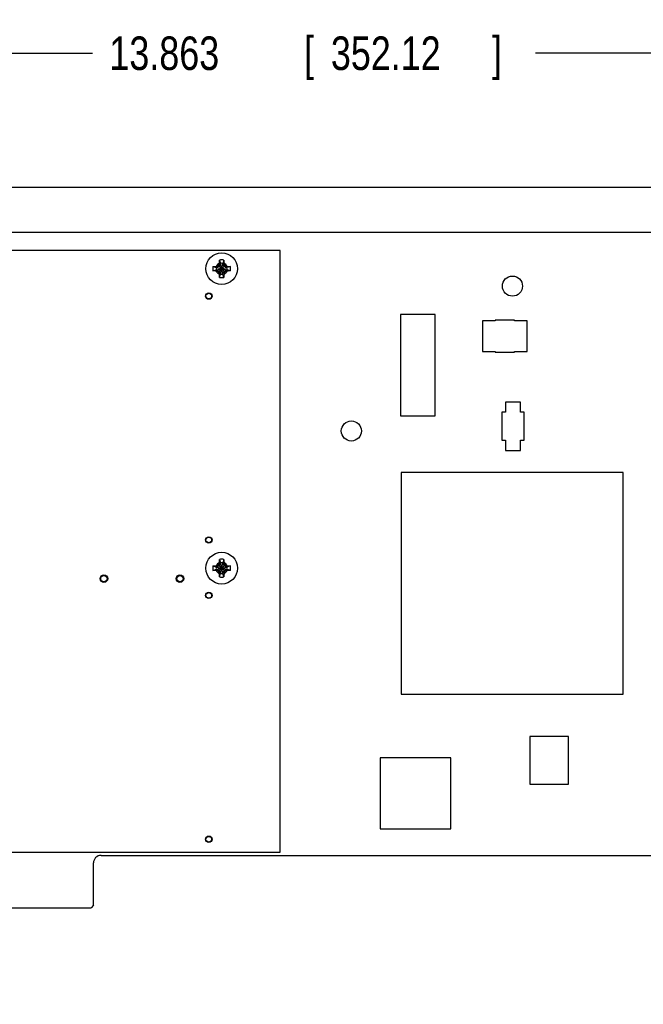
# Model space of a CAD drawing. Header units: inches. Extents: x 0.2 to 16.8, y 0.1 to 10.8.
# Tile 9 of 21: x 9 to 11.3, y 3 to 6.7. Entities that reach past the tile are written whole.
import ezdxf

# ---------------------------------------------------------------- set-up
doc = ezdxf.new("R2010")
doc.units = ezdxf.units.IN
doc.header["$LTSCALE"] = 0.935
doc.header["$MEASUREMENT"] = 0
doc.layers.get('0').update_dxf_attribs({"linetype": 'CONTINUOUS'})
doc.layers.add('DIMENSIONS', color=7, linetype='CONTINUOUS')
doc.styles.get("Standard").update_dxf_attribs({"font": 'txt', "width": 0.8})
doc.dimstyles.new('DIMSTYLE_2', dxfattribs={"dimtxt": 0.125, "dimasz": 0.18, "dimexe": 0.18, "dimexo": 0.0625, "dimgap": 0.09, "dimtad": 0, "dimtih": 1, "dimtoh": 1, "dimdec": 3, "dimlfac": 1.666667, "dimzin": 4, "dimdsep": 46, "dimtxsty": 'STANDARD', "dimblk": '_FILLED', "dimblk1": '_FILLED', "dimblk2": '_FILLED', "dimcen": 0.09, "dimadec": 0, "dimazin": 0, "dimtp": 0.001, "dimtm": 0.001, "dimtfac": 1, "dimtdec": 3, "dimtofl": 0, "dimtmove": 0, "dimatfit": 3, "dimldrblk": '_FILLED', "dimfxl": 1, "dimtolj": 1, "dimtzin": 4, "dimarcsym": 0})

# ---------------------------------------------------------------- blocks, each defined once
blk = doc.blocks.new('_FILLED')
at = {"color": 0, "linetype": 'BYBLOCK'}
blk.add_solid([(0, 0), (-1, 0.174), (-1, -0.174)], dxfattribs=at)
blk = doc.blocks.new('*D13')
at = {"layer": 'DIMENSIONS', "color": 2, "linetype": 'CONTINUOUS'}
for p, q in [((6.0934, 5.8228), (6.0934, 6.6996)), ((14.4112, 5.2246), (14.4112, 6.6996)), ((6.0934, 6.5746), (9.2336, 6.5746)), ((14.4112, 6.5746), (10.8836, 6.5746))]:
    blk.add_line(p, q, dxfattribs=at)
at = {"layer": 'DIMENSIONS', "color": 2, "linetype": 'CONTINUOUS', "xscale": 0.18, "yscale": 0.18, "zscale": 0.18, "rotation": 180}
blk.add_blockref('_FILLED', (6.0934, 6.5746), dxfattribs=at)
at = {"layer": 'DIMENSIONS', "color": 2, "linetype": 'CONTINUOUS', "xscale": 0.18, "yscale": 0.18, "zscale": 0.18}
blk.add_blockref('_FILLED', (14.4112, 6.5746), dxfattribs=at)
at = {"layer": 'DIMENSIONS', "color": 2, "linetype": 'CONTINUOUS', "width": 0.8}
for s, p in [('[', (10.0211, 6.5121)), (']', (10.7211, 6.5121)), ('13.863', (9.2961, 6.5121)), ('352.12', (10.1211, 6.5121))]:
    blk.add_text(s, height=0.125, dxfattribs=at).set_placement(p)
blk = doc.blocks.new('*D16')
at = {"layer": 'DIMENSIONS', "color": 2, "linetype": 'CONTINUOUS'}
for p, q in [((5.7317, 6.4646), (5.6297, 6.4646)), ((5.7317, 6.0746), (5.7317, 6.4646)), ((11.5881, 6.0746), (5.6067, 6.0746)), ((6.3417, 3.3903), (5.6067, 3.3903)), ((5.7317, 3.3903), (5.7317, 3.0303))]:
    blk.add_line(p, q, dxfattribs=at)
at = {"layer": 'DIMENSIONS', "color": 2, "linetype": 'CONTINUOUS', "xscale": 0.18, "yscale": 0.18, "zscale": 0.18}
for p, rotation in [((5.7317, 6.0746), 270), ((5.7317, 3.3903), 90)]:
    blk.add_blockref('_FILLED', p, dxfattribs=dict(at, rotation=rotation))
at = {"layer": 'DIMENSIONS', "color": 2, "linetype": 'CONTINUOUS', "width": 0.8}
for s, p in [('[', (4.7672, 6.4021)), (']', (5.4672, 6.4021)), ('4.474', (4.1422, 6.4021)), ('113.64', (4.8672, 6.4021))]:
    blk.add_text(s, height=0.125, dxfattribs=at).set_placement(p)

msp = doc.modelspace()

# ---------------------------------------------------------------- linework, layer by layer
at = {"color": 7, "linetype": 'CONTINUOUS'}
for p, q in [((11.44354, 5.90665), (6.72217, 5.90665)), ((9.93217, 5.83945), (8.65444, 5.83945)), ((9.93217, 3.59725), (9.93217, 5.83945)), ((9.7062, 5.80401), (9.71024, 5.79142)), ((9.72255, 5.80401), (9.71851, 5.79142)), ((9.68202, 5.77983), (9.69461, 5.77579)), ((9.68202, 5.76347), (9.69461, 5.76752)), ((9.69461, 5.76752), (9.73414, 5.77579)), ((9.69626, 5.77579), (9.69461, 5.77579)), ((9.69461, 5.77579), (9.73414, 5.76752)), ((9.69461, 5.76752), (9.69626, 5.76752)), ((9.70512, 5.7809), (9.69626, 5.77579)), ((9.69626, 5.77579), (9.69855, 5.78048)), ((9.69626, 5.76752), (9.73249, 5.77579)), ((9.69626, 5.77579), (9.73249, 5.76752)), ((9.69855, 5.76282), (9.69626, 5.76752)), ((9.69626, 5.76752), (9.70512, 5.7624)), ((9.70297, 5.76024), (9.72578, 5.78306)), ((9.70297, 5.78306), (9.72578, 5.76024)), ((9.71024, 5.78977), (9.70512, 5.7809)), ((9.70512, 5.7624), (9.71024, 5.75354)), ((9.70554, 5.78747), (9.71024, 5.78977)), ((9.71024, 5.75188), (9.71851, 5.79142)), ((9.71024, 5.79142), (9.71024, 5.78977)), ((9.71851, 5.75188), (9.71024, 5.79142)), ((9.71024, 5.75354), (9.71851, 5.78977)), ((9.71851, 5.75354), (9.71024, 5.78977)), ((9.71851, 5.78977), (9.71851, 5.79142)), ((9.72363, 5.7809), (9.71851, 5.78977)), ((9.71851, 5.78977), (9.7232, 5.78747)), ((9.71851, 5.75354), (9.72363, 5.7624)), ((9.73249, 5.77579), (9.72363, 5.7809)), ((9.72363, 5.7624), (9.73249, 5.76752)), ((9.73019, 5.78048), (9.73249, 5.77579)), ((9.73019, 5.76282), (9.73249, 5.76752)), ((9.73414, 5.77579), (9.73249, 5.77579)), ((9.73249, 5.76752), (9.73414, 5.76752)), ((9.74673, 5.77983), (9.73414, 5.77579)), ((9.74673, 5.76347), (9.73414, 5.76752)), ((9.71024, 5.75354), (9.70554, 5.75583)), ((9.7062, 5.7393), (9.71024, 5.75188)), ((9.71024, 5.75354), (9.71024, 5.75188)), ((9.7232, 5.75583), (9.71851, 5.75354)), ((9.71851, 5.75188), (9.71851, 5.75354)), ((9.72255, 5.7393), (9.71851, 5.75188)), ((10.38021, 5.60123), (10.38021, 5.22328)), ((10.51014, 5.60123), (10.38021, 5.60123)), ((10.51014, 5.22328), (10.51014, 5.60123)), ((10.73317, 5.58025), (10.73317, 5.57725)), ((10.80517, 5.58025), (10.73317, 5.58025)), ((10.80517, 5.57725), (10.80517, 5.58025)), ((10.68637, 5.57725), (10.68637, 5.46325)), ((10.73317, 5.57725), (10.68637, 5.57725)), ((10.85197, 5.57725), (10.80517, 5.57725)), ((10.85197, 5.46325), (10.85197, 5.57725)), ((10.68637, 5.46325), (10.73317, 5.46325)), ((10.73317, 5.46325), (10.73317, 5.46025)), ((10.73317, 5.46025), (10.80517, 5.46025)), ((10.80517, 5.46025), (10.80517, 5.46325)), ((10.80517, 5.46325), (10.85197, 5.46325)), ((10.77157, 5.27425), (10.77157, 5.23645)), ((10.82677, 5.27425), (10.77157, 5.27425)), ((10.82677, 5.23645), (10.82677, 5.27425)), ((10.38021, 5.22328), (10.51014, 5.22328)), ((10.75777, 5.23645), (10.75777, 5.13205)), ((10.77157, 5.23645), (10.75777, 5.23645)), ((10.84117, 5.23645), (10.82677, 5.23645)), ((10.84117, 5.13265), (10.84117, 5.23645)), ((10.75777, 5.13205), (10.77157, 5.13205)), ((10.77157, 5.13205), (10.77157, 5.09425)), ((10.82677, 5.13265), (10.84117, 5.13265)), ((10.82677, 5.09425), (10.82677, 5.13265)), ((10.77157, 5.09425), (10.82677, 5.09425)), ((10.38279, 5.01264), (10.38279, 4.18587)), ((11.20956, 5.01264), (10.38279, 5.01264)), ((11.20956, 4.18587), (11.20956, 5.01264)), ((9.68202, 4.66383), (9.69461, 4.65979)), ((9.70512, 4.6649), (9.69626, 4.65979)), ((9.69626, 4.65979), (9.69855, 4.66448)), ((9.70297, 4.64424), (9.72578, 4.66706)), ((9.70297, 4.66706), (9.72578, 4.64424)), ((9.71024, 4.67377), (9.70512, 4.6649)), ((9.70554, 4.67147), (9.71024, 4.67377)), ((9.7062, 4.68801), (9.71024, 4.67542)), ((9.71024, 4.67542), (9.71024, 4.67377)), ((9.71024, 4.63588), (9.71851, 4.67542)), ((9.71851, 4.63588), (9.71024, 4.67542)), ((9.71024, 4.63754), (9.71851, 4.67377)), ((9.71851, 4.63754), (9.71024, 4.67377)), ((9.72255, 4.68801), (9.71851, 4.67542)), ((9.71851, 4.67377), (9.71851, 4.67542)), ((9.72363, 4.6649), (9.71851, 4.67377)), ((9.71851, 4.67377), (9.7232, 4.67147)), ((9.73249, 4.65979), (9.72363, 4.6649)), ((9.73019, 4.66448), (9.73249, 4.65979)), ((9.74673, 4.66383), (9.73414, 4.65979)), ((9.68202, 4.64747), (9.69461, 4.65152)), ((9.69626, 4.65979), (9.69461, 4.65979)), ((9.69461, 4.65979), (9.73414, 4.65152)), ((9.69461, 4.65152), (9.73414, 4.65979)), ((9.69461, 4.65152), (9.69626, 4.65152)), ((9.69626, 4.65979), (9.73249, 4.65152)), ((9.69626, 4.65152), (9.73249, 4.65979)), ((9.69855, 4.64682), (9.69626, 4.65152)), ((9.69626, 4.65152), (9.70512, 4.6464)), ((9.70512, 4.6464), (9.71024, 4.63754)), ((9.71024, 4.63754), (9.70554, 4.63983)), ((9.7062, 4.6233), (9.71024, 4.63588)), ((9.71024, 4.63754), (9.71024, 4.63588)), ((9.71851, 4.63754), (9.72363, 4.6464)), ((9.7232, 4.63983), (9.71851, 4.63754)), ((9.71851, 4.63588), (9.71851, 4.63754)), ((9.72255, 4.6233), (9.71851, 4.63588)), ((9.72363, 4.6464), (9.73249, 4.65152)), ((9.73019, 4.64682), (9.73249, 4.65152)), ((9.73414, 4.65979), (9.73249, 4.65979)), ((9.73249, 4.65152), (9.73414, 4.65152)), ((9.74673, 4.64747), (9.73414, 4.65152)), ((10.38279, 4.18587), (11.20956, 4.18587)), ((11.00617, 4.02775), (10.86217, 4.02775)), ((10.86217, 4.02775), (10.86217, 3.85075)), ((11.00617, 3.85075), (11.00617, 4.02775)), ((10.56817, 3.94825), (10.30417, 3.94825)), ((10.30417, 3.94825), (10.30417, 3.68425)), ((10.56817, 3.68425), (10.56817, 3.94825)), ((10.86217, 3.85075), (11.00617, 3.85075)), ((10.30417, 3.68425), (10.56817, 3.68425)), ((6.39217, 3.59725), (9.93217, 3.59725)), ((9.26497, 3.58525), (13.77397, 3.58525)), ((9.23677, 3.39925), (9.23677, 3.55705)), ((8.90287, 3.39025), (9.22777, 3.39025)), ((9.23677, 3.39925), (9.22777, 3.39025))]:
    msp.add_line(p, q, dxfattribs=at)
for centre, radius in [((9.71437, 5.77165), 0.05906), ((10.79737, 5.70685), 0.0375), ((9.66637, 5.66965), 0.012), ((9.66637, 5.66965), 0.0105), ((10.19737, 5.16685), 0.0375), ((9.66637, 4.76065), 0.012), ((9.66637, 4.76065), 0.0105), ((9.71437, 4.65565), 0.05906), ((9.27577, 4.61665), 0.0141), ((9.27577, 4.61665), 0.01189), ((9.55897, 4.61665), 0.0141), ((9.55897, 4.61665), 0.01189), ((9.66637, 4.55425), 0.012), ((9.66637, 4.55425), 0.0105), ((9.66637, 3.64525), 0.012), ((9.66637, 3.64525), 0.0105)]:
    msp.add_circle(centre, radius, dxfattribs=at)
for centre, radius, start, end in [((9.71437, 5.77165), 0.03337, 75.81313, 104.18687), ((9.71437, 5.77165), 0.03337, 165.81313, 194.18687), ((9.71437, 5.77165), 0.0202, 168.18933, 191.81067), ((9.71437, 5.77165), 0.02193, 113.44647, 156.55353), ((9.71437, 5.77165), 0.02193, 203.44647, 246.55353), ((9.71437, 5.77165), 0.0202, 78.18933, 101.81067), ((9.71437, 5.77165), 0.02193, 23.44647, 66.55353), ((9.71437, 5.77165), 0.02193, 293.44647, 336.55353), ((9.71437, 5.77165), 0.0202, 348.18933, 11.81067), ((9.71437, 5.77165), 0.03337, 345.81313, 14.18687), ((9.71437, 5.77165), 0.03337, 255.81313, 284.18687), ((9.71437, 5.77165), 0.0202, 258.18933, 281.81067), ((9.71437, 4.65565), 0.03337, 165.81313, 194.18687), ((9.71437, 4.65565), 0.02193, 113.44647, 156.55353), ((9.71437, 4.65565), 0.03337, 75.81313, 104.18687), ((9.71437, 4.65565), 0.0202, 78.18933, 101.81067), ((9.71437, 4.65565), 0.02193, 23.44647, 66.55353), ((9.71437, 4.65565), 0.03337, 345.81313, 14.18687), ((9.71437, 4.65565), 0.0202, 168.18933, 191.81067), ((9.71437, 4.65565), 0.02193, 203.44647, 246.55353), ((9.71437, 4.65565), 0.0202, 258.18933, 281.81067), ((9.71437, 4.65565), 0.02193, 293.44647, 336.55353), ((9.71437, 4.65565), 0.0202, 348.18933, 11.81067), ((9.71437, 4.65565), 0.03337, 255.81313, 284.18687), ((9.26497, 3.55705), 0.0282, 90, 180)]:
    msp.add_arc(centre, radius, start, end, dxfattribs=at)
for points, knots in [([(9.70565, 5.79177), (9.70567, 5.79244), (9.70571, 5.79384), (9.70579, 5.79606), (9.70589, 5.79851), (9.70602, 5.80119), (9.70613, 5.80305), (9.7062, 5.80401)], [0, 0, 0, 0, 0.1641649, 0.3440853, 0.5435825, 0.7641446, 1, 1, 1, 1]), ([(9.72255, 5.80401), (9.72261, 5.80307), (9.72272, 5.80123), (9.72286, 5.79856), (9.72296, 5.7961), (9.72304, 5.79386), (9.72308, 5.79245), (9.7231, 5.79177)], [0, 0, 0, 0, 0.2305807, 0.4514774, 0.653011, 0.8347371, 1, 1, 1, 1]), ([(9.68202, 5.77983), (9.68296, 5.77989), (9.6848, 5.78), (9.68746, 5.78013), (9.68993, 5.78024), (9.69217, 5.78032), (9.69358, 5.78036), (9.69426, 5.78038)], [0, 0, 0, 0, 0.2305807, 0.4514774, 0.653011, 0.8347371, 1, 1, 1, 1]), ([(9.69426, 5.76293), (9.69359, 5.76295), (9.69218, 5.76299), (9.68996, 5.76307), (9.68752, 5.76317), (9.68484, 5.7633), (9.68298, 5.76341), (9.68202, 5.76347)], [0, 0, 0, 0, 0.1641649, 0.3440854, 0.5435825, 0.7641446, 1, 1, 1, 1]), ([(9.69426, 5.78038), (9.69478, 5.78039), (9.69577, 5.78042), (9.69721, 5.78045), (9.69812, 5.78047), (9.69855, 5.78048)], [0, 0, 0, 0, 0.3632417, 0.6953915, 1, 1, 1, 1]), ([(9.69855, 5.76282), (9.69812, 5.76283), (9.69721, 5.76285), (9.69577, 5.76289), (9.69478, 5.76291), (9.69426, 5.76293)], [0, 0, 0, 0, 0.3044762, 0.6362025, 1, 1, 1, 1]), ([(9.69855, 5.78048), (9.69892, 5.7807), (9.69966, 5.78113), (9.70077, 5.78178), (9.70187, 5.78242), (9.7026, 5.78285), (9.70297, 5.78306)], [0, 0, 0, 0, 0.2510282, 0.5020071, 0.7519135, 1, 1, 1, 1]), ([(9.70297, 5.76024), (9.7026, 5.76046), (9.70186, 5.76088), (9.70076, 5.76153), (9.69966, 5.76218), (9.69892, 5.76261), (9.69855, 5.76282)], [0, 0, 0, 0, 0.2491759, 0.4995533, 0.7502227, 1, 1, 1, 1]), ([(9.70297, 5.78306), (9.70318, 5.78343), (9.70361, 5.78416), (9.70425, 5.78527), (9.7049, 5.78637), (9.70533, 5.78711), (9.70554, 5.78747)], [0, 0, 0, 0, 0.2491761, 0.4995536, 0.750223, 1, 1, 1, 1]), ([(9.70554, 5.78747), (9.70555, 5.78791), (9.70557, 5.78882), (9.70561, 5.79025), (9.70563, 5.79125), (9.70565, 5.79177)], [0, 0, 0, 0, 0.3044764, 0.6362029, 1, 1, 1, 1]), ([(9.7231, 5.79177), (9.72311, 5.79125), (9.72314, 5.79025), (9.72317, 5.78882), (9.7232, 5.78791), (9.7232, 5.78747)], [0, 0, 0, 0, 0.3632421, 0.6953917, 1, 1, 1, 1]), ([(9.7232, 5.78747), (9.72342, 5.7871), (9.72385, 5.78637), (9.7245, 5.78526), (9.72514, 5.78416), (9.72557, 5.78343), (9.72578, 5.78306)], [0, 0, 0, 0, 0.2508912, 0.5018552, 0.7518226, 1, 1, 1, 1]), ([(9.72578, 5.78306), (9.72615, 5.78285), (9.72689, 5.78242), (9.72799, 5.78178), (9.72909, 5.78113), (9.72983, 5.7807), (9.73019, 5.78048)], [0, 0, 0, 0, 0.2490886, 0.4994075, 0.7500914, 1, 1, 1, 1]), ([(9.73019, 5.76282), (9.72983, 5.76261), (9.72909, 5.76217), (9.72798, 5.76153), (9.72688, 5.76088), (9.72615, 5.76046), (9.72578, 5.76024)], [0, 0, 0, 0, 0.2510501, 0.5020312, 0.7519278, 1, 1, 1, 1]), ([(9.73019, 5.78048), (9.73063, 5.78047), (9.73154, 5.78045), (9.73298, 5.78042), (9.73397, 5.78039), (9.73449, 5.78038)], [0, 0, 0, 0, 0.3044765, 0.636203, 1, 1, 1, 1]), ([(9.73449, 5.76293), (9.73397, 5.76291), (9.73298, 5.76289), (9.73154, 5.76285), (9.73063, 5.76283), (9.73019, 5.76282)], [0, 0, 0, 0, 0.3632825, 0.6953976, 1, 1, 1, 1]), ([(9.73449, 5.78038), (9.73516, 5.78036), (9.73657, 5.78032), (9.73879, 5.78024), (9.74123, 5.78014), (9.74391, 5.78), (9.74577, 5.77989), (9.74673, 5.77983)], [0, 0, 0, 0, 0.1641649, 0.3440854, 0.5435825, 0.7641446, 1, 1, 1, 1]), ([(9.74673, 5.76347), (9.74579, 5.76341), (9.74395, 5.7633), (9.74129, 5.76317), (9.73882, 5.76307), (9.73658, 5.76299), (9.73517, 5.76295), (9.73449, 5.76293)], [0, 0, 0, 0, 0.2305806, 0.4514777, 0.6530114, 0.8347373, 1, 1, 1, 1]), ([(9.70554, 5.75583), (9.70533, 5.7562), (9.7049, 5.75694), (9.70425, 5.75804), (9.7036, 5.75914), (9.70318, 5.75988), (9.70297, 5.76024)], [0, 0, 0, 0, 0.2510292, 0.5020083, 0.7519142, 1, 1, 1, 1]), ([(9.70565, 5.75153), (9.70563, 5.75205), (9.70561, 5.75305), (9.70557, 5.75448), (9.70555, 5.7554), (9.70554, 5.75583)], [0, 0, 0, 0, 0.3632417, 0.6953913, 1, 1, 1, 1]), ([(9.7062, 5.7393), (9.70614, 5.74024), (9.70603, 5.74208), (9.70589, 5.74474), (9.70579, 5.74721), (9.70571, 5.74944), (9.70567, 5.75086), (9.70565, 5.75153)], [0, 0, 0, 0, 0.2305807, 0.4514774, 0.653011, 0.8347371, 1, 1, 1, 1]), ([(9.7231, 5.75153), (9.72308, 5.75086), (9.72304, 5.74946), (9.72296, 5.74724), (9.72286, 5.74479), (9.72272, 5.74212), (9.72262, 5.74026), (9.72255, 5.7393)], [0, 0, 0, 0, 0.1641649, 0.3440853, 0.5435825, 0.7641446, 1, 1, 1, 1]), ([(9.7232, 5.75583), (9.7232, 5.7554), (9.72317, 5.75448), (9.72314, 5.75305), (9.72311, 5.75206), (9.7231, 5.75153)], [0, 0, 0, 0, 0.3044764, 0.6362029, 1, 1, 1, 1]), ([(9.72578, 5.76024), (9.72557, 5.75988), (9.72514, 5.75914), (9.7245, 5.75804), (9.72385, 5.75693), (9.72342, 5.7562), (9.7232, 5.75583)], [0, 0, 0, 0, 0.249088, 0.4994065, 0.7500905, 1, 1, 1, 1]), ([(9.68202, 4.66383), (9.68296, 4.66389), (9.6848, 4.664), (9.68746, 4.66413), (9.68993, 4.66424), (9.69217, 4.66432), (9.69358, 4.66436), (9.69426, 4.66438)], [0, 0, 0, 0, 0.2305807, 0.4514774, 0.653011, 0.8347371, 1, 1, 1, 1]), ([(9.69426, 4.66438), (9.69478, 4.66439), (9.69577, 4.66442), (9.69721, 4.66445), (9.69812, 4.66447), (9.69855, 4.66448)], [0, 0, 0, 0, 0.3632417, 0.6953915, 1, 1, 1, 1]), ([(9.69855, 4.66448), (9.69892, 4.6647), (9.69966, 4.66513), (9.70077, 4.66578), (9.70187, 4.66642), (9.7026, 4.66685), (9.70297, 4.66706)], [0, 0, 0, 0, 0.2510282, 0.5020071, 0.7519135, 1, 1, 1, 1]), ([(9.70297, 4.66706), (9.70318, 4.66743), (9.70361, 4.66816), (9.70425, 4.66927), (9.7049, 4.67037), (9.70533, 4.67111), (9.70554, 4.67147)], [0, 0, 0, 0, 0.2491761, 0.4995536, 0.750223, 1, 1, 1, 1]), ([(9.70554, 4.67147), (9.70555, 4.67191), (9.70557, 4.67282), (9.70561, 4.67425), (9.70563, 4.67525), (9.70565, 4.67577)], [0, 0, 0, 0, 0.3044764, 0.6362029, 1, 1, 1, 1]), ([(9.70565, 4.67577), (9.70567, 4.67644), (9.70571, 4.67784), (9.70579, 4.68006), (9.70589, 4.68251), (9.70602, 4.68519), (9.70613, 4.68705), (9.7062, 4.68801)], [0, 0, 0, 0, 0.1641649, 0.3440853, 0.5435825, 0.7641446, 1, 1, 1, 1]), ([(9.72255, 4.68801), (9.72261, 4.68707), (9.72272, 4.68523), (9.72286, 4.68256), (9.72296, 4.6801), (9.72304, 4.67786), (9.72308, 4.67645), (9.7231, 4.67577)], [0, 0, 0, 0, 0.2305807, 0.4514774, 0.653011, 0.8347371, 1, 1, 1, 1]), ([(9.7231, 4.67577), (9.72311, 4.67525), (9.72314, 4.67425), (9.72317, 4.67282), (9.7232, 4.67191), (9.7232, 4.67147)], [0, 0, 0, 0, 0.3632421, 0.6953917, 1, 1, 1, 1]), ([(9.7232, 4.67147), (9.72342, 4.6711), (9.72385, 4.67037), (9.7245, 4.66926), (9.72514, 4.66816), (9.72557, 4.66743), (9.72578, 4.66706)], [0, 0, 0, 0, 0.2508912, 0.5018552, 0.7518226, 1, 1, 1, 1]), ([(9.72578, 4.66706), (9.72615, 4.66685), (9.72689, 4.66642), (9.72799, 4.66578), (9.72909, 4.66513), (9.72983, 4.6647), (9.73019, 4.66448)], [0, 0, 0, 0, 0.2490886, 0.4994075, 0.7500914, 1, 1, 1, 1]), ([(9.73019, 4.66448), (9.73063, 4.66447), (9.73154, 4.66445), (9.73298, 4.66442), (9.73397, 4.66439), (9.73449, 4.66438)], [0, 0, 0, 0, 0.3044765, 0.636203, 1, 1, 1, 1]), ([(9.73449, 4.66438), (9.73516, 4.66436), (9.73657, 4.66432), (9.73879, 4.66424), (9.74123, 4.66414), (9.74391, 4.664), (9.74577, 4.66389), (9.74673, 4.66383)], [0, 0, 0, 0, 0.1641649, 0.3440854, 0.5435825, 0.7641446, 1, 1, 1, 1]), ([(9.69426, 4.64693), (9.69359, 4.64695), (9.69218, 4.64699), (9.68996, 4.64707), (9.68752, 4.64717), (9.68484, 4.6473), (9.68298, 4.64741), (9.68202, 4.64747)], [0, 0, 0, 0, 0.1641649, 0.3440854, 0.5435825, 0.7641446, 1, 1, 1, 1]), ([(9.69855, 4.64682), (9.69812, 4.64683), (9.69721, 4.64685), (9.69577, 4.64689), (9.69478, 4.64691), (9.69426, 4.64693)], [0, 0, 0, 0, 0.3044762, 0.6362025, 1, 1, 1, 1]), ([(9.70297, 4.64424), (9.7026, 4.64446), (9.70186, 4.64488), (9.70076, 4.64553), (9.69966, 4.64618), (9.69892, 4.64661), (9.69855, 4.64682)], [0, 0, 0, 0, 0.2491759, 0.4995533, 0.7502227, 1, 1, 1, 1]), ([(9.70554, 4.63983), (9.70533, 4.6402), (9.7049, 4.64094), (9.70425, 4.64204), (9.7036, 4.64314), (9.70318, 4.64388), (9.70297, 4.64424)], [0, 0, 0, 0, 0.2510292, 0.5020083, 0.7519142, 1, 1, 1, 1]), ([(9.70565, 4.63553), (9.70563, 4.63605), (9.70561, 4.63705), (9.70557, 4.63848), (9.70555, 4.6394), (9.70554, 4.63983)], [0, 0, 0, 0, 0.3632417, 0.6953913, 1, 1, 1, 1]), ([(9.7062, 4.6233), (9.70614, 4.62424), (9.70603, 4.62608), (9.70589, 4.62874), (9.70579, 4.63121), (9.70571, 4.63344), (9.70567, 4.63486), (9.70565, 4.63553)], [0, 0, 0, 0, 0.2305807, 0.4514774, 0.653011, 0.8347371, 1, 1, 1, 1]), ([(9.7231, 4.63553), (9.72308, 4.63486), (9.72304, 4.63346), (9.72296, 4.63124), (9.72286, 4.62879), (9.72272, 4.62612), (9.72262, 4.62426), (9.72255, 4.6233)], [0, 0, 0, 0, 0.1641649, 0.3440853, 0.5435825, 0.7641446, 1, 1, 1, 1]), ([(9.7232, 4.63983), (9.7232, 4.6394), (9.72317, 4.63848), (9.72314, 4.63705), (9.72311, 4.63606), (9.7231, 4.63553)], [0, 0, 0, 0, 0.3044764, 0.6362029, 1, 1, 1, 1]), ([(9.72578, 4.64424), (9.72557, 4.64388), (9.72514, 4.64314), (9.7245, 4.64204), (9.72385, 4.64093), (9.72342, 4.6402), (9.7232, 4.63983)], [0, 0, 0, 0, 0.249088, 0.4994065, 0.7500905, 1, 1, 1, 1]), ([(9.73019, 4.64682), (9.72983, 4.64661), (9.72909, 4.64617), (9.72798, 4.64553), (9.72688, 4.64488), (9.72615, 4.64446), (9.72578, 4.64424)], [0, 0, 0, 0, 0.2510501, 0.5020312, 0.7519278, 1, 1, 1, 1]), ([(9.73449, 4.64693), (9.73397, 4.64691), (9.73298, 4.64689), (9.73154, 4.64685), (9.73063, 4.64683), (9.73019, 4.64682)], [0, 0, 0, 0, 0.3632825, 0.6953976, 1, 1, 1, 1]), ([(9.74673, 4.64747), (9.74579, 4.64741), (9.74395, 4.6473), (9.74129, 4.64717), (9.73882, 4.64707), (9.73658, 4.64699), (9.73517, 4.64695), (9.73449, 4.64693)], [0, 0, 0, 0, 0.2305806, 0.4514777, 0.6530114, 0.8347373, 1, 1, 1, 1])]:
    msp.add_open_spline(points, degree=3, knots=knots, dxfattribs=at)

# ---------------------------------------------------------------- dimensions: what is measured, and where the dimension line sits
at = {"layer": 'DIMENSIONS', "color": 2, "linetype": 'CONTINUOUS'}
dim = msp.add_linear_dim(base=(14.41117, 6.57461), p1=(6.09337, 5.82275), p2=(14.41117, 5.22461), dimstyle='DIMSTYLE_2', dxfattribs=at)
dim.commit()
dim.dimension.update_dxf_attribs({"geometry": '*D13', "text_midpoint": (10.05859, 6.57461), "dimtype": 160})
dim = msp.add_linear_dim(base=(5.7317, 3.39025), p1=(11.58808, 6.07461), p2=(6.34167, 3.39025), angle=270, dimstyle='DIMSTYLE_2', dxfattribs=at)
dim.commit()
dim.dimension.update_dxf_attribs({"geometry": '*D16', "text_midpoint": (4.85467, 6.46463), "dimtype": 160})

doc.saveas('drawing.dxf')
